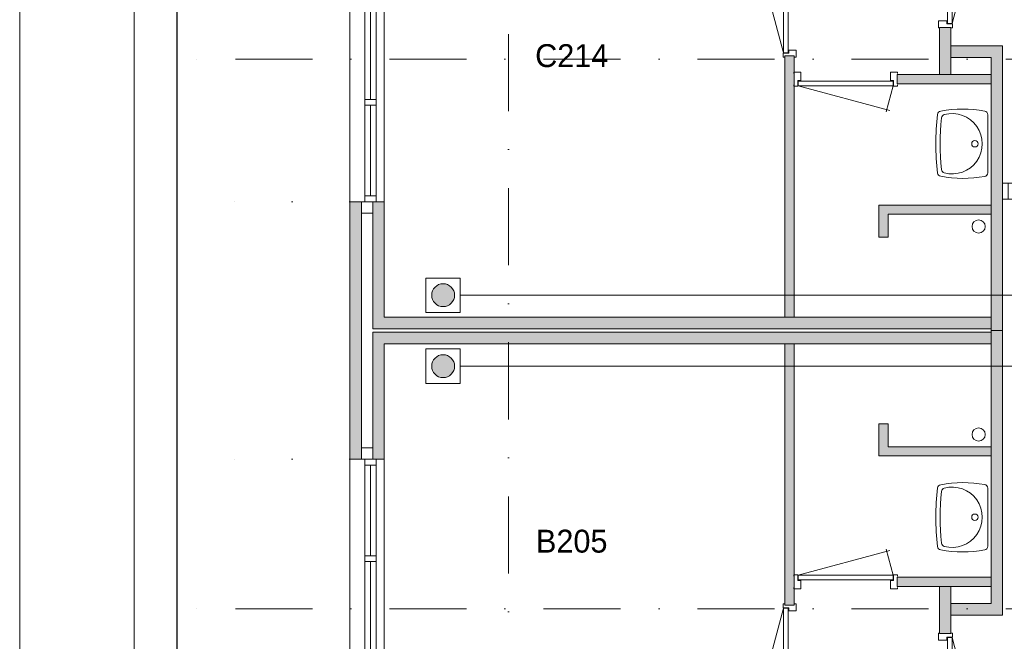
# Model space of a CAD drawing. Header units: millimetres. Extents: x 0 to 84100, y 0 to 59400.
# Tile 5 of 39: x 0 to 8601, y 20392 to 25820. Entities that reach past the tile are written whole.
import ezdxf
from ezdxf.enums import TextEntityAlignment as Align
from ezdxf.xclip import XClip

# ---------------------------------------------------------------- set-up
doc = ezdxf.new("R2010")
doc.units = ezdxf.units.MM
doc.header["$PDMODE"] = 3
doc.header["$PDSIZE"] = 1
doc.linetypes.add('DGN1', pattern=[504.6, 0, -504.6])
doc.linetypes.add('DGN4', pattern=[1345.6, 672.8, -336.4, 0, -336.4])
for name, color, linetype in [('16', 7, 'Continuous'), ('17', 7, 'Continuous'), ('29', 7, 'Continuous'), ('30', 7, 'Continuous'), ('31', 7, 'Continuous'), ('32', 7, 'Continuous'), ('33', 7, 'Continuous'), ('40', 7, 'Continuous'), ('48', 7, 'Continuous'), ('56', 7, 'Continuous'), ('58', 7, 'Continuous'), ('62', 7, 'Continuous'), ('KADER', 7, 'Continuous')]:
    doc.layers.add(name, color=color, linetype=linetype)
doc.styles.add('dgn003', font='dgn003.shx')
doc.styles.get("Standard").update_dxf_attribs({"font": 'arial.ttf'})
doc.dimstyles.get("Standard").update_dxf_attribs({"dimtxt": 0.18, "dimasz": 0.18, "dimexe": 0.18, "dimexo": 0.0625, "dimgap": 0.09, "dimtad": 0, "dimtih": 1, "dimtoh": 1, "dimdec": 4, "dimzin": 0, "dimdsep": 46, "dimtxsty": 'Standard', "dimcen": 0.09, "dimadec": 0, "dimazin": 0, "dimtfac": 1, "dimtdec": 4, "dimtofl": 0, "dimtmove": 0, "dimatfit": 3, "dimfxl": 1, "dimtolj": 1, "dimtzin": 0, "dimarcsym": 0})

# ---------------------------------------------------------------- blocks, each defined once
blk = doc.blocks.new('EAD06')
at = {"layer": '29'}
h = blk.add_hatch(color=3, dxfattribs=at)
edge = h.paths.add_edge_path()
edge.add_arc((0, 0), 100, 0, 360)
at = {"layer": '29', "color": 3, "linetype": 'Continuous', "lineweight": 0}
blk.add_circle((0, 0), 100, dxfattribs=at)
blk = doc.blocks.new('AnonymousCell13')
at = {"layer": '29', "color": 1, "linetype": 'Continuous', "lineweight": 0, "flags": 128}
blk.add_lwpolyline([(-184, 240), (116, 240), (116, -60), (-184, -60), (-184, 240)], dxfattribs=at)
at = {"color": 1, "linetype": 'Continuous', "lineweight": 0}
blk.add_blockref('EAD06', (-34, 90), dxfattribs=at)
blk = doc.blocks.new('EAD07')
at = {"layer": '29'}
h = blk.add_hatch(color=3, dxfattribs=at)
edge = h.paths.add_edge_path()
edge.add_arc((0, 0), 100, 0, 360)
at = {"layer": '29', "color": 3, "linetype": 'Continuous', "lineweight": 0}
blk.add_circle((0, 0), 100, dxfattribs=at)
blk = doc.blocks.new('AnonymousCell14')
at = {"layer": '29', "color": 1, "linetype": 'Continuous', "lineweight": 0, "flags": 128}
blk.add_lwpolyline([(-184, -240), (116, -240), (116, 60), (-184, 60), (-184, -240)], dxfattribs=at)
at = {"color": 1, "linetype": 'Continuous', "lineweight": 0}
blk.add_blockref('EAD07', (-34, -90), dxfattribs=at)
blk = doc.blocks.new('_Open30')
at = {"color": 0, "linetype": 'ByBlock', "lineweight": -2}
for p, q in [((-1, 0.268), (0, 0)), ((0, 0), (-1, -0.268)), ((0, 0), (-1, 0))]:
    blk.add_line(p, q, dxfattribs=at)
blk = doc.blocks.new('*D18816')
at = {"layer": '58', "color": 92, "linetype": 'Continuous', "lineweight": 0, "transparency": 16777216}
for p, q in [((-4721.4, 15907.8), (-5096.4, 15907.8)), ((-4721.4, 2907.8), (-5096.4, 2907.8))]:
    blk.add_line(p, q, dxfattribs=at)
at = {"layer": '58', "color": 3, "linetype": 'Continuous', "lineweight": 0, "transparency": 16777216}
for p, q in [((-4971.4, 15532.8), (-4971.4, 9991)), ((-4971.4, 3282.8), (-4971.4, 8824.6))]:
    blk.add_line(p, q, dxfattribs=at)
at = {"layer": 'Defpoints', "color": 0, "linetype": 'Continuous', "transparency": 16777216}
for p in [(-1935.2, 15907.8), (-4971.4, 2907.8), (-1935.2, 2907.8)]:
    blk.add_point(p, dxfattribs=at)
at = {"layer": '58', "color": 3, "linetype": 'Continuous', "lineweight": 0, "transparency": 16777216, "xscale": 375, "yscale": 375, "zscale": 375}
for p, rotation in [((-4971.4, 15907.8), 90), ((-4971.4, 2907.8), 270)]:
    blk.add_blockref('_Open30', p, dxfattribs=dict(at, rotation=rotation))
at = {"layer": '58', "color": 3, "linetype": 'Continuous', "lineweight": 0, "transparency": 16777216, "insert": (-4971.4, 9407.8), "char_height": 250, "attachment_point": 5, "rotation": 90, "style": 'dgn003'}
blk.add_mtext('\\A1;13000', dxfattribs=at)
blk = doc.blocks.new('WT0151')
at = {"layer": '40', "color": 7, "linetype": 'Continuous', "lineweight": 0}
blk.add_line((-20, 253.2), (-20, -253.2), dxfattribs=at)
blk.add_circle((-133.3, 0), 28.1, dxfattribs=at)
for centre, radius, start, end in [((-426.2, 252), 33, 100.34551, 173.14249), ((-236.5, -765.8), 1068.4, 79.79831, 100.55139), ((-332.1, 0), 263.1, 254.86666, 105.13334), ((-53, 253.2), 33, 0, 79.99733), ((1669.4, 0), 2143.7, 173.14249, 186.85751), ((1706.8, 0), 2143.7, 173.95824, 186.04176), ((-392.2, 222.2), 33, 105.13334, 173.95824), ((-426.2, -252), 33, 186.85751, 259.65449), ((-392.2, -222.2), 33, 186.04176, 254.86666), ((-53, -253.2), 33, 280.00267, 0), ((-236.5, 765.8), 1068.4, 259.44861, 280.20169)]:
    blk.add_arc(centre, radius, start, end, dxfattribs=at)
blk = doc.blocks.new('830R10154')
at = {"layer": '33', "color": 1, "linetype": 'Continuous', "lineweight": 0}
for p, q in [((108, 868), (322.82, 66.28)), ((108, 38), (336.87, 99.32))]:
    blk.add_line(p, q, dxfattribs=at)
at = {"layer": '33', "color": 92, "linetype": 'Continuous', "lineweight": 13, "true_color": 0x00e100, "flags": 128}
for points in [[(100, 906), (111, 906), (111, 871), (61, 871), (61, 846), (-11, 846), (-11, 906), (0, 906)], [(100, 0), (111, 0), (111, 35), (61, 35), (61, 60), (-11, 60), (-11, 0), (0, 0)]]:
    blk.add_lwpolyline(points, dxfattribs=at)
at = {"layer": '33', "color": 2, "linetype": 'Continuous', "lineweight": 13, "true_color": 0xf0f000, "flags": 128}
blk.add_lwpolyline([(108, 868), (108, 38), (68, 38), (68, 868), (108, 868)], dxfattribs=at)
blk = doc.blocks.new('830R10155')
at = {"layer": '33', "color": 1, "linetype": 'Continuous', "lineweight": 0}
for p, q in [((-868, 108), (-66.28, 322.82)), ((-38, 108), (-99.32, 336.87))]:
    blk.add_line(p, q, dxfattribs=at)
at = {"layer": '33', "color": 92, "linetype": 'Continuous', "lineweight": 13, "true_color": 0x00e100, "flags": 128}
for points in [[(-906, 100), (-906, 111), (-871, 111), (-871, 61), (-846, 61), (-846, -11), (-906, -11), (-906, 0)], [(0, 100), (0, 111), (-35, 111), (-35, 61), (-60, 61), (-60, -11), (0, -11), (0, 0)]]:
    blk.add_lwpolyline(points, dxfattribs=at)
at = {"layer": '33', "color": 2, "linetype": 'Continuous', "lineweight": 13, "true_color": 0xf0f000, "flags": 128}
blk.add_lwpolyline([(-868, 108), (-38, 108), (-38, 68), (-868, 68), (-868, 108)], dxfattribs=at)
blk = doc.blocks.new('930L0952')
at = {"layer": '33', "color": 1, "linetype": 'Continuous', "lineweight": 0}
for p, q in [((-98, -38), (-338.7, -936.31)), ((-98, -968), (-353.44, -899.56))]:
    blk.add_line(p, q, dxfattribs=at)
at = {"layer": '33', "color": 92, "linetype": 'Continuous', "lineweight": 13, "true_color": 0x00e100, "flags": 128}
for points in [[(-90, 0), (-101, 0), (-101, -35), (-51, -35), (-51, -60), (11, -60), (11, 0), (0, 0)], [(-90, -1006), (-101, -1006), (-101, -971), (-51, -971), (-51, -946), (11, -946), (11, -1006), (0, -1006)]]:
    blk.add_lwpolyline(points, dxfattribs=at)
at = {"layer": '33', "color": 2, "linetype": 'Continuous', "lineweight": 13, "true_color": 0xf0f000, "flags": 128}
blk.add_lwpolyline([(-98, -968), (-98, -38), (-58, -38), (-58, -968), (-98, -968)], dxfattribs=at)
blk = doc.blocks.new('830R10157')
at = {"layer": '33', "color": 1, "linetype": 'Continuous', "lineweight": 0}
for p, q in [((108, -38), (336.87, -99.32)), ((108, -868), (322.82, -66.28))]:
    blk.add_line(p, q, dxfattribs=at)
at = {"layer": '33', "color": 92, "linetype": 'Continuous', "lineweight": 13, "true_color": 0x00e100, "flags": 128}
for points in [[(100, 0), (111, 0), (111, -35), (61, -35), (61, -60), (-11, -60), (-11, 0), (0, 0)], [(100, -906), (111, -906), (111, -871), (61, -871), (61, -846), (-11, -846), (-11, -906), (0, -906)]]:
    blk.add_lwpolyline(points, dxfattribs=at)
at = {"layer": '33', "color": 2, "linetype": 'Continuous', "lineweight": 13, "true_color": 0xf0f000, "flags": 128}
blk.add_lwpolyline([(108, -868), (108, -38), (68, -38), (68, -868), (108, -868)], dxfattribs=at)
blk = doc.blocks.new('930L0953')
at = {"layer": '33', "color": 1, "linetype": 'Continuous', "lineweight": 0}
for p, q in [((-98, 968), (-353.44, 899.56)), ((-98, 38), (-338.7, 936.31))]:
    blk.add_line(p, q, dxfattribs=at)
at = {"layer": '33', "color": 92, "linetype": 'Continuous', "lineweight": 13, "true_color": 0x00e100, "flags": 128}
for points in [[(-90, 1006), (-101, 1006), (-101, 971), (-51, 971), (-51, 946), (11, 946), (11, 1006), (0, 1006)], [(-90, 0), (-101, 0), (-101, 35), (-51, 35), (-51, 60), (11, 60), (11, 0), (0, 0)]]:
    blk.add_lwpolyline(points, dxfattribs=at)
at = {"layer": '33', "color": 2, "linetype": 'Continuous', "lineweight": 13, "true_color": 0xf0f000, "flags": 128}
blk.add_lwpolyline([(-98, 968), (-98, 38), (-58, 38), (-58, 968), (-98, 968)], dxfattribs=at)
blk = doc.blocks.new('WT0152')
at = {"layer": '40', "color": 7, "linetype": 'Continuous', "lineweight": 0}
blk.add_line((-20, -253.2), (-20, 253.2), dxfattribs=at)
at = {"layer": '40', "color": 7, "linetype": 'Continuous', "lineweight": 0, "flags": 128}
for points in [[(-459, 256, -0.328769), (-432.1, 284.5)], [(-432.1, 284.5, -0.090801), (-47.3, 285.7)], [(-400.8, 254, -1.30637), (-400.8, -254)], [(-47.3, 285.7, -0.363957), (-20, 253.2)], [(-459, -256, -0.059915), (-459, 256)], [(-425, -225.6, -0.052773), (-425, 225.6)], [(-425, 225.6, -0.309671), (-400.8, 254)], [(-432.1, -284.5, -0.328769), (-459, -256)], [(-400.8, -254, -0.309671), (-425, -225.6)], [(-20, -253.2, -0.363957), (-47.3, -285.7)], [(-47.3, -285.7, -0.090801), (-432.1, -284.5)]]:
    blk.add_lwpolyline(points, format="xyb", dxfattribs=at)
at = {"layer": '40', "color": 7, "linetype": 'Continuous', "lineweight": 0}
blk.add_circle((-133.3, 0), 28.1, dxfattribs=at)
blk = doc.blocks.new('830R10159')
at = {"layer": '33', "color": 1, "linetype": 'Continuous', "lineweight": 0}
for p, q in [((-868, -108), (-66.28, -322.82)), ((-38, -108), (-99.32, -336.87))]:
    blk.add_line(p, q, dxfattribs=at)
at = {"layer": '33', "color": 92, "linetype": 'Continuous', "lineweight": 13, "true_color": 0x00e100, "flags": 128}
for points in [[(-906, -100), (-906, -111), (-871, -111), (-871, -61), (-846, -61), (-846, 11), (-906, 11), (-906, 0)], [(0, -100), (0, -111), (-35, -111), (-35, -61), (-60, -61), (-60, 11), (0, 11), (0, 0)]]:
    blk.add_lwpolyline(points, dxfattribs=at)
at = {"layer": '33', "color": 2, "linetype": 'Continuous', "lineweight": 13, "true_color": 0xf0f000, "flags": 128}
blk.add_lwpolyline([(-868, -108), (-38, -108), (-38, -68), (-868, -68), (-868, -108)], dxfattribs=at)
blk = doc.blocks.new('_DotSmall')
at = {"color": 0, "linetype": 'ByBlock', "const_width": 0.5}
blk.add_lwpolyline([(-0.0625, 0, 1), (0.0625, 0, 1)], format="xyb", close=True, dxfattribs=at)
blk = doc.blocks.new('*D19292')
at = {"layer": '58', "color": 3, "linetype": 'Continuous', "lineweight": 0, "transparency": 16777216}
for p, q in [((-3935.24, 13997.77), (-3935.24, 13122.77)), ((-3935.24, 11447.77), (-3935.24, 12322.77))]:
    blk.add_line(p, q, dxfattribs=at)
at = {"layer": 'Defpoints', "color": 0, "linetype": 'Continuous', "transparency": 16777216}
for p in [(-3935.24, 13997.77), (-1935.24, 13997.77), (-1935.24, 11447.77)]:
    blk.add_point(p, dxfattribs=at)
at = {"layer": '58', "color": 3, "linetype": 'Continuous', "lineweight": 0, "transparency": 16777216, "xscale": 1080, "yscale": 1080, "zscale": 1080}
for p, rotation in [((-3935.24, 13997.77), 90), ((-3935.24, 11447.77), 270)]:
    blk.add_blockref('_DotSmall', p, dxfattribs=dict(at, rotation=rotation))
at = {"layer": '58', "color": 3, "linetype": 'Continuous', "lineweight": 0, "transparency": 16777216, "insert": (-3935.24, 12722.77), "char_height": 200, "attachment_point": 5, "rotation": 270, "style": 'dgn003'}
blk.add_mtext('\\A1;2550', dxfattribs=at)
blk = doc.blocks.new('*D19293')
at = {"layer": '58', "color": 3, "linetype": 'Continuous', "lineweight": 0, "transparency": 16777216}
for p, q in [((-3935.24, 16247.77), (-3935.24, 15522.77)), ((-3935.24, 13997.77), (-3935.24, 14722.77))]:
    blk.add_line(p, q, dxfattribs=at)
at = {"layer": 'Defpoints', "color": 0, "linetype": 'Continuous', "transparency": 16777216}
for p in [(-1935.24, 16247.77), (-3935.24, 13997.77), (-1935.24, 13997.77)]:
    blk.add_point(p, dxfattribs=at)
at = {"layer": '58', "color": 3, "linetype": 'Continuous', "lineweight": 0, "transparency": 16777216, "xscale": 1080, "yscale": 1080, "zscale": 1080}
for p, rotation in [((-3935.24, 16247.77), 90), ((-3935.24, 13997.77), 270)]:
    blk.add_blockref('_DotSmall', p, dxfattribs=dict(at, rotation=rotation))
at = {"layer": '58', "color": 3, "linetype": 'Continuous', "lineweight": 0, "transparency": 16777216, "insert": (-3935.24, 15122.77), "char_height": 200, "attachment_point": 5, "rotation": 90, "style": 'dgn003'}
blk.add_mtext('\\A1;2250', dxfattribs=at)
blk = doc.blocks.new('*D19294')
at = {"layer": '58', "color": 3, "linetype": 'Continuous', "lineweight": 0, "transparency": 16777216}
for p, q in [((-3935.24, 18797.77), (-3935.24, 17922.77)), ((-3935.24, 16247.77), (-3935.24, 17122.77))]:
    blk.add_line(p, q, dxfattribs=at)
at = {"layer": 'Defpoints', "color": 0, "linetype": 'Continuous', "transparency": 16777216}
for p in [(-1935.24, 18797.77), (-3935.24, 16247.77), (-1935.24, 16247.77)]:
    blk.add_point(p, dxfattribs=at)
at = {"layer": '58', "color": 3, "linetype": 'Continuous', "lineweight": 0, "transparency": 16777216, "xscale": 1080, "yscale": 1080, "zscale": 1080}
for p, rotation in [((-3935.24, 18797.77), 90), ((-3935.24, 16247.77), 270)]:
    blk.add_blockref('_DotSmall', p, dxfattribs=dict(at, rotation=rotation))
at = {"layer": '58', "color": 3, "linetype": 'Continuous', "lineweight": 0, "transparency": 16777216, "insert": (-3935.24, 17522.77), "char_height": 200, "attachment_point": 5, "rotation": 90, "style": 'dgn003'}
blk.add_mtext('\\A1;2550', dxfattribs=at)
blk = doc.blocks.new('*D19367')
at = {"layer": '58', "color": 3, "linetype": 'Continuous', "lineweight": 0, "transparency": 16777216}
for p, q in [((3314.8, 10207.8), (2234.8, 10207.8)), ((3314.8, 10207.8), (3764.8, 10207.8)), ((3764.8, 10207.8), (4844.8, 10207.8))]:
    blk.add_line(p, q, dxfattribs=at)
at = {"layer": 'Defpoints', "color": 0, "linetype": 'Continuous', "transparency": 16777216}
for p in [(3314.8, 12637.8), (3764.8, 12637.8), (3764.8, 10207.8)]:
    blk.add_point(p, dxfattribs=at)
at = {"layer": '58', "color": 3, "linetype": 'Continuous', "lineweight": 0, "transparency": 16777216, "xscale": 1080, "yscale": 1080, "zscale": 1080}
blk.add_blockref('_DotSmall', (3314.8, 10207.8), dxfattribs=at)
at = {"layer": '58', "color": 3, "linetype": 'Continuous', "lineweight": 0, "transparency": 16777216, "xscale": 1080, "yscale": 1080, "zscale": 1080, "rotation": 180}
blk.add_blockref('_DotSmall', (3764.8, 10207.8), dxfattribs=at)
at = {"layer": '58', "color": 3, "linetype": 'Continuous', "lineweight": 0, "transparency": 16777216, "insert": (3539.8, 10409.9), "char_height": 200, "attachment_point": 5, "style": 'dgn003'}
blk.add_mtext('\\A1;450', dxfattribs=at)
blk = doc.blocks.new('*D19368')
at = {"layer": '58', "color": 3, "linetype": 'Continuous', "lineweight": 0, "transparency": 16777216}
blk.add_line((5364.8, 10207.8), (3764.8, 10207.8), dxfattribs=at)
at = {"layer": 'Defpoints', "color": 0, "linetype": 'Continuous', "transparency": 16777216}
for p in [(3764.8, 12637.8), (5364.8, 12637.8), (3764.8, 10207.8)]:
    blk.add_point(p, dxfattribs=at)
at = {"layer": '58', "color": 3, "linetype": 'Continuous', "lineweight": 0, "transparency": 16777216, "xscale": 1080, "yscale": 1080, "zscale": 1080, "rotation": 180}
blk.add_blockref('_DotSmall', (3764.8, 10207.8), dxfattribs=at)
at = {"layer": '58', "color": 3, "linetype": 'Continuous', "lineweight": 0, "transparency": 16777216, "xscale": 1080, "yscale": 1080, "zscale": 1080}
blk.add_blockref('_DotSmall', (5364.8, 10207.8), dxfattribs=at)
at = {"layer": '58', "color": 3, "linetype": 'Continuous', "lineweight": 0, "transparency": 16777216, "insert": (4564.8, 10409.9), "char_height": 200, "attachment_point": 5, "style": 'dgn003'}
blk.add_mtext('\\A1;1600', dxfattribs=at)
blk = doc.blocks.new('A1')
at = {"layer": 'KADER', "color": 1, "linetype": 'Continuous', "lineweight": 0}
blk.add_line((0, 59400), (0, 0), dxfattribs=at)
at = {"layer": 'KADER', "color": 5, "linetype": 'Continuous', "lineweight": 0, "flags": 128}
blk.add_lwpolyline([(1000, 1000), (83100, 1000), (83100, 58400), (1000, 58400), (1000, 1000)], dxfattribs=at)
blk = doc.blocks.new('AnonymousCell107')
at = {"color": 1, "linetype": 'Continuous', "lineweight": 0}
blk.add_blockref('A1', (-42050, -29700), dxfattribs=at)
blk = doc.blocks.new('50E03_329_B02 - Default')
at = {"layer": '62'}
for color, points in [(7, [(3214.76, 17357.77), (3214.76, 17767.77), (3314.76, 17767.77), (3314.76, 17357.77)]), (7, [(3764.76, 15122.77), (3664.76, 15122.77), (3664.76, 17507.77), (3314.76, 17507.77), (3314.76, 17607.77), (3764.76, 17607.77)]), (9, [(1944.76, 15237.77), (1944.76, 17522.77), (1864.76, 17522.77), (1864.76, 15237.77)]), (9, [(2844.76, 17277.77), (2844.76, 17357.77), (3664.76, 17357.77), (3664.76, 17277.77)]), (7, [(-1835.24, 16247.77), (-1835.24, 13997.77), (-1935.24, 13997.77), (-1935.24, 16247.77)]), (9, [(-1735.24, 16247.77), (-1635.24, 16247.77), (-1635.24, 15237.77), (3664.76, 15237.77), (3664.76, 15137.77), (-1735.24, 15137.77)]), (9, [(2764.76, 15937.77), (2684.76, 15937.77), (2684.76, 16217.77), (3664.76, 16217.77), (3664.76, 16137.77), (2764.76, 16137.77)]), (9, [(-1735.24, 13997.77), (-1635.24, 13997.77), (-1635.24, 15007.77), (3664.76, 15007.77), (3664.76, 15107.77), (-1735.24, 15107.77)]), (7, [(3764.76, 15122.77), (3664.76, 15122.77), (3664.76, 12737.77), (3314.76, 12737.77), (3314.76, 12637.77), (3764.76, 12637.77)]), (9, [(1944.76, 15007.77), (1944.76, 12722.77), (1864.76, 12722.77), (1864.76, 15007.77)]), (9, [(2764.76, 14307.77), (2684.76, 14307.77), (2684.76, 14027.77), (3664.76, 14027.77), (3664.76, 14107.77), (2764.76, 14107.77)]), (9, [(2844.76, 12967.77), (2844.76, 12887.77), (3664.76, 12887.77), (3664.76, 12967.77)]), (7, [(3214.76, 12887.77), (3214.76, 12477.77), (3314.76, 12477.77), (3314.76, 12887.77)])]:
    blk.add_hatch(color=color, dxfattribs=at).paths.add_polyline_path(points)
at = {"layer": '16', "color": 92, "linetype": 'Continuous', "lineweight": 0, "true_color": 0x00e100, "flags": 128}
for points in [[(3314.76, 17357.77), (3314.76, 17767.77), (3214.76, 17767.77), (3214.76, 17357.77), (3314.76, 17357.77)], [(3764.76, 15122.77), (3764.76, 17607.77), (3314.76, 17607.77), (3314.76, 17507.77), (3664.76, 17507.77), (3664.76, 15122.77), (3764.76, 15122.77)], [(1944.76, 17522.77), (1944.76, 15237.77), (1864.76, 15237.77), (1864.76, 17522.77), (1944.76, 17522.77)], [(3664.76, 17277.77), (3664.76, 17357.77), (2844.76, 17357.77), (2844.76, 17277.77), (3664.76, 17277.77)], [(-1635.24, 15007.77), (-1635.24, 13997.77), (-1935.24, 13997.77), (-1935.24, 16247.77), (-1635.24, 16247.77), (-1635.24, 15237.77)], [(3664.76, 16137.77), (2764.76, 16137.77), (2764.76, 15937.77), (2684.76, 15937.77), (2684.76, 16217.77), (3664.76, 16217.77), (3664.76, 16137.77)], [(-1735.24, 15107.77), (-1735.24, 14097.77), (-1835.24, 14097.77), (-1835.24, 16147.77), (-1735.24, 16147.77), (-1735.24, 15137.77)], [(3764.76, 15122.77), (3764.76, 12637.77), (3314.76, 12637.77), (3314.76, 12737.77), (3664.76, 12737.77), (3664.76, 15122.77), (3764.76, 15122.77)], [(1944.76, 12722.77), (1944.76, 15007.77), (1864.76, 15007.77), (1864.76, 12722.77), (1944.76, 12722.77)], [(3664.76, 14107.77), (2764.76, 14107.77), (2764.76, 14307.77), (2684.76, 14307.77), (2684.76, 14027.77), (3664.76, 14027.77), (3664.76, 14107.77)], [(3664.76, 12967.77), (3664.76, 12887.77), (2844.76, 12887.77), (2844.76, 12967.77), (3664.76, 12967.77)], [(3314.76, 12887.77), (3314.76, 12477.77), (3214.76, 12477.77), (3214.76, 12887.77), (3314.76, 12887.77)]]:
    blk.add_lwpolyline(points, dxfattribs=at)
at = {"layer": '17', "color": 92, "linetype": 'Continuous', "lineweight": 0, "true_color": 0x00e100, "flags": 128}
for points in [[(-1735.24, 15137.77), (3664.76, 15137.77), (3664.76, 15237.77), (-1635.24, 15237.77)], [(-1635.24, 15007.77), (3664.76, 15007.77), (3664.76, 15107.77), (-1735.24, 15107.77)]]:
    blk.add_lwpolyline(points, dxfattribs=at)
at = {"layer": '30', "color": 3, "linetype": 'Continuous', "lineweight": 0}
for p, q in [((-1935.24, 16247.77), (-1935.24, 18797.77)), ((-1635.24, 16247.77), (-1635.24, 18797.77)), ((-1735.24, 14097.77), (-1835.24, 14097.77)), ((-1935.24, 13997.77), (-1935.24, 11447.77)), ((-1635.24, 13997.77), (-1635.24, 11447.77))]:
    blk.add_line(p, q, dxfattribs=at)
at = {"layer": '31', "color": 3, "linetype": 'Continuous', "lineweight": 0}
for p, q in [((3764.76, 16409.53), (5364.76, 16409.53)), ((3764.76, 16269.53), (5364.76, 16269.53))]:
    blk.add_line(p, q, dxfattribs=at)
at = {"layer": '32', "color": 3, "linetype": 'Continuous', "lineweight": 0}
for p, q in [((-1705.24, 16297.77), (-1705.24, 18797.77)), ((-1805.24, 18747.77), (-1805.24, 16297.77)), ((-1755.24, 17139.44), (-1755.24, 17906.11)), ((-1755.24, 16297.77), (-1755.24, 17089.44)), ((-1805.24, 16297.77), (-1705.24, 16297.77)), ((-1805.24, 11497.77), (-1805.24, 13947.77)), ((-1805.24, 13947.77), (-1705.24, 13947.77)), ((-1755.24, 13947.77), (-1755.24, 13156.1)), ((-1705.24, 13947.77), (-1705.24, 11447.77)), ((-1755.24, 13106.1), (-1755.24, 12339.43))]:
    blk.add_line(p, q, dxfattribs=at)
at = {"layer": '32', "color": 3, "linetype": 'Continuous', "lineweight": 0, "flags": 128}
for points in [[(-1705.24, 17089.44), (-1705.24, 17139.44), (-1805.24, 17139.44), (-1805.24, 17089.44), (-1705.24, 17089.44)], [(3764.76, 16409.53), (3814.76, 16409.53), (3814.76, 16270.53), (3764.76, 16270.53), (3764.76, 16409.53)], [(-1705.24, 16247.77), (-1705.24, 16297.77), (-1805.24, 16297.77), (-1805.24, 16247.77), (-1705.24, 16247.77)], [(-1705.24, 13997.77), (-1705.24, 13947.77), (-1805.24, 13947.77), (-1805.24, 13997.77), (-1705.24, 13997.77)], [(-1705.24, 13156.1), (-1705.24, 13106.1), (-1805.24, 13106.1), (-1805.24, 13156.1), (-1705.24, 13156.1)]]:
    blk.add_lwpolyline(points, dxfattribs=at)
at = {"layer": '40', "color": 3, "linetype": 'Continuous', "lineweight": 0}
for centre in [(3556.16, 16031.01), (3556.16, 14214.53)]:
    blk.add_circle(centre, 57.46, dxfattribs=at)
at = {"layer": '56', "color": 3, "linetype": 'DGN4', "lineweight": 0}
for p, q in [((-550.24, 50407.77), (-550.24, 1407.77)), ((51564.76, 17492.77), (-3435.24, 17492.77)), ((51564.76, 12692.77), (-3435.24, 12692.77))]:
    blk.add_line(p, q, dxfattribs=at)
at = {"layer": '58', "color": 3, "linetype": 'DGN1', "lineweight": 0}
for p, q in [((-1935.24, 16247.77), (-3935.24, 16247.77)), ((-1935.24, 13997.77), (-3935.24, 13997.77))]:
    blk.add_line(p, q, dxfattribs=at)
at = {"layer": '62', "color": 7, "linetype": 'Continuous', "lineweight": 0, "flags": 128}
for points in [[(3214.76, 17357.77), (3214.76, 17767.77), (3314.76, 17767.77), (3314.76, 17357.77), (3214.76, 17357.77)], [(3764.76, 15122.77), (3664.76, 15122.77), (3664.76, 17507.77), (3314.76, 17507.77), (3314.76, 17607.77), (3764.76, 17607.77), (3764.76, 15122.77)], [(-1835.24, 16247.77), (-1835.24, 13997.77), (-1935.24, 13997.77), (-1935.24, 16247.77), (-1835.24, 16247.77)], [(3764.76, 15122.77), (3664.76, 15122.77), (3664.76, 12737.77), (3314.76, 12737.77), (3314.76, 12637.77), (3764.76, 12637.77), (3764.76, 15122.77)], [(3214.76, 12887.77), (3214.76, 12477.77), (3314.76, 12477.77), (3314.76, 12887.77), (3214.76, 12887.77)]]:
    blk.add_lwpolyline(points, dxfattribs=at)
at = {"layer": '62', "color": 9, "linetype": 'Continuous', "lineweight": 0, "flags": 128}
for points in [[(1944.76, 15237.77), (1944.76, 17522.77), (1864.76, 17522.77), (1864.76, 15237.77), (1944.76, 15237.77)], [(2844.76, 17277.77), (2844.76, 17357.77), (3664.76, 17357.77), (3664.76, 17277.77), (2844.76, 17277.77)], [(-1735.24, 16247.77), (-1635.24, 16247.77), (-1635.24, 15237.77), (3664.76, 15237.77), (3664.76, 15137.77), (-1735.24, 15137.77), (-1735.24, 16247.77)], [(2764.76, 15937.77), (2684.76, 15937.77), (2684.76, 16217.77), (3664.76, 16217.77), (3664.76, 16137.77), (2764.76, 16137.77), (2764.76, 15937.77)], [(-1735.24, 13997.77), (-1635.24, 13997.77), (-1635.24, 15007.77), (3664.76, 15007.77), (3664.76, 15107.77), (-1735.24, 15107.77), (-1735.24, 13997.77)], [(1944.76, 15007.77), (1944.76, 12722.77), (1864.76, 12722.77), (1864.76, 15007.77), (1944.76, 15007.77)], [(2764.76, 14307.77), (2684.76, 14307.77), (2684.76, 14027.77), (3664.76, 14027.77), (3664.76, 14107.77), (2764.76, 14107.77), (2764.76, 14307.77)], [(2844.76, 12967.77), (2844.76, 12887.77), (3664.76, 12887.77), (3664.76, 12967.77), (2844.76, 12967.77)]]:
    blk.add_lwpolyline(points, dxfattribs=at)
at = {"color": 7, "linetype": 'Continuous', "lineweight": 0}
for name, p in [('830R10157', (3216.66, 18672.48)), ('930L0953', (1950.73, 17509.54)), ('830R10159', (2847.84, 17367.95)), ('WT0152', (3656.9, 16753.63)), ('WT0151', (3656.9, 13491.91)), ('830R10155', (2847.84, 12877.59)), ('930L0952', (1950.73, 12736)), ('830R10154', (3216.66, 11573.06))]:
    blk.add_blockref(name, p, dxfattribs=at)
at = {"layer": '48', "color": 7, "linetype": 'Continuous', "lineweight": 0, "style": 'dgn003'}
for s, p in [('C214', (2.21, 17523.09)), ('B205', (1.96, 13283.1))]:
    blk.add_text(s, height=200, dxfattribs=at).set_placement(p, align=Align.MIDDLE_CENTER)
at = {"layer": '58', "color": 3, "linetype": 'Continuous', "lineweight": 0}
for base, p1, p2, angle, override, picture, middle, turn in [((-3935.24, 16247.77), (-1935.24, 18797.77), (-1935.24, 16247.77), 90, {"dimscale": 1, "dimtxt": 200, "dimasz": 1080, "dimexe": 0, "dimexo": 0, "dimgap": 100, "dimtad": 1, "dimjust": 0, "dimtih": 0, "dimtoh": 0, "dimdec": 0, "dimlfac": 1, "dimzin": 11, "dimdsep": 46, "dimlunit": 2, "dimpost": '<>', "dimtxsty": 'dgn003', "dimblk1": 'DotSmall', "dimblk2": 'DotSmall', "dimsah": 1, "dimcen": 0, "dimse1": 1, "dimse2": 1, "dimclrd": 3, "dimclre": 3, "dimclrt": 3, "dimtol": 0, "dimtix": 1, "dimtofl": 1, "dimatfit": 3, "dimfrac": 1, "dimtolj": 1, "dimlwd": 0, "dimlwe": 0}, '*D19294', (-3935.24, 17522.77), 90), ((-3935.24, 13997.77), (-1935.24, 16247.77), (-1935.24, 13997.77), 90, {"dimscale": 1, "dimtxt": 200, "dimasz": 1080, "dimexe": 0, "dimexo": 0, "dimgap": 100, "dimtad": 1, "dimjust": 0, "dimtih": 0, "dimtoh": 0, "dimdec": 0, "dimlfac": 1, "dimzin": 11, "dimdsep": 46, "dimlunit": 2, "dimpost": '<>', "dimtxsty": 'dgn003', "dimblk1": 'DotSmall', "dimblk2": 'DotSmall', "dimsah": 1, "dimcen": 0, "dimse1": 1, "dimse2": 1, "dimclrd": 3, "dimclre": 3, "dimclrt": 3, "dimtol": 0, "dimtix": 1, "dimtofl": 1, "dimatfit": 3, "dimfrac": 1, "dimtolj": 1, "dimlwd": 0, "dimlwe": 0}, '*D19293', (-3935.24, 15122.77), 90), ((-4971.38, 2907.77), (-1935.24, 15907.77), (-1935.24, 2907.77), 90, {"dimscale": 1, "dimtxt": 250, "dimasz": 375, "dimexe": 125, "dimgap": 125, "dimtad": 1, "dimjust": 0, "dimtih": 0, "dimtoh": 0, "dimdec": 0, "dimlfac": 1, "dimzin": 11, "dimdsep": 46, "dimlunit": 2, "dimpost": '<>', "dimtxsty": 'dgn003', "dimblk1": 'Open30', "dimblk2": 'Open30', "dimsah": 1, "dimcen": 0, "dimse1": 0, "dimse2": 0, "dimclrd": 3, "dimclre": 92, "dimclrt": 3, "dimtol": 0, "dimtofl": 0, "dimatfit": 3, "dimfxl": 250, "dimfxlon": 1, "dimfrac": 1, "dimtolj": 1, "dimlwd": 0, "dimlwe": 0}, '*D18816', (-4971.38, 9407.77), 90), ((-3935.24, 13997.77), (-1935.24, 11447.77), (-1935.24, 13997.77), 270, {"dimscale": 1, "dimtxt": 200, "dimasz": 1080, "dimexe": 0, "dimexo": 0, "dimgap": 100, "dimtad": 1, "dimjust": 0, "dimtih": 0, "dimtoh": 0, "dimdec": 0, "dimlfac": 1, "dimzin": 11, "dimdsep": 46, "dimlunit": 2, "dimpost": '<>', "dimtxsty": 'dgn003', "dimblk1": 'DotSmall', "dimblk2": 'DotSmall', "dimsah": 1, "dimcen": 0, "dimse1": 1, "dimse2": 1, "dimclrd": 3, "dimclre": 3, "dimclrt": 3, "dimtol": 0, "dimtix": 1, "dimtofl": 1, "dimatfit": 3, "dimfrac": 1, "dimtolj": 1, "dimlwd": 0, "dimlwe": 0}, '*D19292', (-3935.24, 12722.77), 270)]:
    dim = blk.add_linear_dim(base=base, p1=p1, p2=p2, angle=angle, dimstyle='Standard', override=override, dxfattribs=at)
    dim.commit()
    dim.dimension.update_dxf_attribs({"geometry": picture, "text_midpoint": middle, "text_rotation": turn})
for p1, picture, middle in [((3314.76, 12637.77), '*D19367', (3539.76, 10409.88)), ((5364.76, 12637.77), '*D19368', (4564.76, 10409.88))]:
    dim = blk.add_linear_dim(base=(3764.76, 10207.77), p1=p1, p2=(3764.76, 12637.77), dimstyle='Standard', override={"dimscale": 1, "dimtxt": 200, "dimasz": 1080, "dimexe": 0, "dimexo": 0, "dimgap": 100, "dimtad": 1, "dimjust": 0, "dimtih": 0, "dimtoh": 0, "dimdec": 0, "dimlfac": 1, "dimzin": 11, "dimdsep": 46, "dimlunit": 2, "dimpost": '<>', "dimtxsty": 'dgn003', "dimblk1": 'DotSmall', "dimblk2": 'DotSmall', "dimsah": 1, "dimcen": 0, "dimse1": 1, "dimse2": 1, "dimclrd": 3, "dimclre": 3, "dimclrt": 3, "dimtol": 0, "dimtix": 1, "dimtofl": 1, "dimatfit": 3, "dimfrac": 1, "dimtolj": 1, "dimlwd": 0, "dimlwe": 0}, dxfattribs=at)
    dim.commit()
    dim.dimension.update_dxf_attribs({"geometry": picture, "text_midpoint": middle})

msp = doc.modelspace()

# ---------------------------------------------------------------- linework, layer by layer
at = {"layer": '29', "color": 1, "linetype": 'Continuous', "lineweight": 0, "flags": 128}
for points in [[(3848.62, 22794.25), (9761, 22794.25), (9761, 24961.8), (8966.31, 24961.8)], [(3848.62, 23414), (9661, 23414), (9661, 24861.8), (8966.31, 24861.8)]]:
    msp.add_lwpolyline(points, dxfattribs=at)

# ---------------------------------------------------------------- block references
at = {"color": 1, "linetype": 'Continuous', "lineweight": 0}
for name, p in [('AnonymousCell107', (42050, 29700)), ('AnonymousCell14', (3732.62, 23504)), ('AnonymousCell13', (3732.62, 22704.25))]:
    msp.add_blockref(name, p, dxfattribs=at)
ref = msp.add_blockref('50E03_329_B02 - Default', (4820.03, 7983.03))
XClip(ref).set_block_clipping_path([(-3447.2, 1205.47), (51798.68, 50007.99)])

doc.saveas('drawing.dxf')
